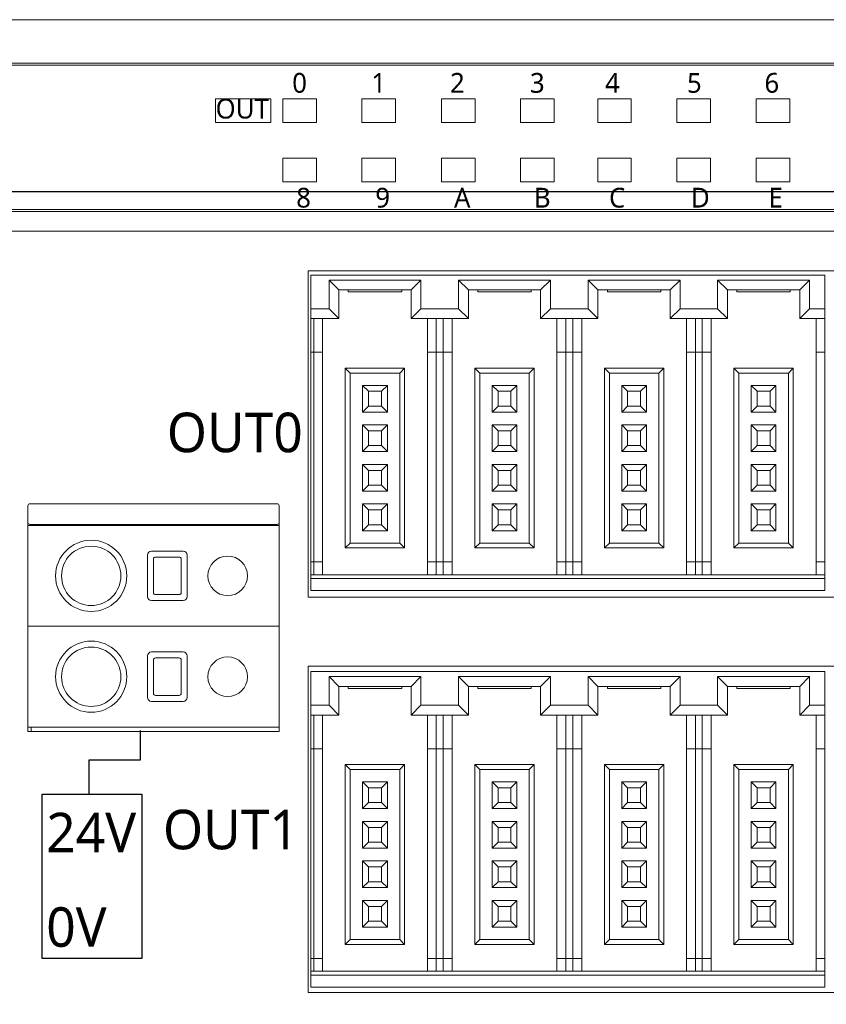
# Model space of a CAD drawing. Header units: millimetres. Extents: x 2293 to 4250, y -591 to 894.
# Tile 40 of 117: x 3538 to 3579, y 397 to 447. Entities that reach past the tile are written whole.
import ezdxf

# ---------------------------------------------------------------- set-up
doc = ezdxf.new("R2010")
doc.units = ezdxf.units.MM
doc.header["$PDSIZE"] = -1
doc.layers.add('1', color=7, linetype='Continuous', lineweight=13)
doc.dimstyles.new('ISO-25', dxfattribs={"dimtxt": 2.5, "dimasz": 2.5, "dimexe": 1.25, "dimexo": 0.625, "dimtad": 1, "dimtxsty": 'Standard', "dimcen": 2.5, "dimadec": 0, "dimazin": 0, "dimtfac": 1, "dimtmove": 0, "dimatfit": 3, "dimfxl": 1, "dimarcsym": 0})

# ---------------------------------------------------------------- blocks, each defined once
blk = doc.blocks.new('*D110')
at = {"color": 0, "lineweight": -2}
for p, q in [((3615.195, 438.093), (3438.352, 438.093)), ((3440.352, 434.013), (3440.352, 423.867)), ((3440.352, 407.173), (3440.352, 417.319)), ((3449.495, 403.093), (3438.352, 403.093))]:
    blk.add_line(p, q, dxfattribs=at)
at = {"color": 0}
for points in [[(3441.032, 434.013), (3439.672, 434.013), (3440.352, 438.093)], [(3439.672, 407.173), (3441.032, 407.173), (3440.352, 403.093)]]:
    blk.add_solid(points, dxfattribs=at)
at = {"layer": 'Defpoints', "color": 0}
for p in [(3440.352, 438.093), (3615.195, 438.093), (3449.495, 403.093)]:
    blk.add_point(p, dxfattribs=at)
at = {"color": 0, "insert": (3440.352, 420.593), "char_height": 3.5, "attachment_point": 5}
blk.add_mtext('(35)', dxfattribs=at)
blk = doc.blocks.new('*D111')
at = {"color": 0, "lineweight": -2}
for p, q in [((3615.195, 438.093), (3615.195, 356.944)), ((3449.495, 403.093), (3449.495, 356.944)), ((3453.575, 358.944), (3611.115, 358.944))]:
    blk.add_line(p, q, dxfattribs=at)
at = {"color": 0}
for points in [[(3453.575, 359.624), (3453.575, 358.264), (3449.495, 358.944)], [(3611.115, 358.264), (3611.115, 359.624), (3615.195, 358.944)]]:
    blk.add_solid(points, dxfattribs=at)
at = {"layer": 'Defpoints', "color": 0}
for p in [(3615.195, 438.093), (3449.495, 403.093), (3615.195, 358.944)]:
    blk.add_point(p, dxfattribs=at)
at = {"color": 0, "insert": (3532.345, 362.509), "char_height": 3.5, "attachment_point": 5}
blk.add_mtext('(165,7)', dxfattribs=at)

msp = doc.modelspace()

# ---------------------------------------------------------------- linework, layer by layer
for p, q in [((3544.397, 410.84), (3544.397, 409.334)), ((3544.397, 409.334), (3541.807, 409.334)), ((3541.807, 409.334), (3541.807, 407.607))]:
    msp.add_line(p, q)
msp.add_lwpolyline([(3539.438, 407.621), (3544.478, 407.621), (3544.478, 399.314), (3539.438, 399.314)], close=True)
at = {"layer": '1', "color": 7, "linetype": 'Continuous', "lineweight": 18}
for p, q in [((3481.495, 446.793), (3610.495, 446.793)), ((3481.495, 446.793), (3610.495, 446.793)), ((3582.655, 444.593), (3481.495, 444.593)), ((3481.495, 444.493), (3582.655, 444.493)), ((3548.215, 442.793), (3551.015, 442.793)), ((3548.215, 441.593), (3548.215, 442.793)), ((3548.215, 441.593), (3548.215, 442.793)), ((3548.215, 442.793), (3551.015, 442.793)), ((3551.015, 442.793), (3551.015, 441.593)), ((3551.015, 442.793), (3551.015, 441.593)), ((3551.615, 442.793), (3553.315, 442.793)), ((3551.615, 441.593), (3551.615, 442.793)), ((3551.615, 442.793), (3553.315, 442.793)), ((3551.615, 441.593), (3551.615, 442.793)), ((3553.315, 442.793), (3553.315, 441.593)), ((3553.315, 442.793), (3553.315, 441.593)), ((3555.615, 442.793), (3557.315, 442.793)), ((3555.615, 441.593), (3555.615, 442.793)), ((3555.615, 442.793), (3557.315, 442.793)), ((3555.615, 441.593), (3555.615, 442.793)), ((3557.315, 442.793), (3557.315, 441.593)), ((3557.315, 442.793), (3557.315, 441.593)), ((3559.635, 441.593), (3559.635, 442.793)), ((3559.635, 442.793), (3561.335, 442.793)), ((3559.635, 442.793), (3561.335, 442.793)), ((3559.635, 441.593), (3559.635, 442.793)), ((3561.335, 442.793), (3561.335, 441.593)), ((3561.335, 442.793), (3561.335, 441.593)), ((3563.635, 441.593), (3563.635, 442.793)), ((3563.635, 442.793), (3565.335, 442.793)), ((3563.635, 442.793), (3565.335, 442.793)), ((3563.635, 441.593), (3563.635, 442.793)), ((3565.335, 442.793), (3565.335, 441.593)), ((3565.335, 442.793), (3565.335, 441.593)), ((3567.535, 442.793), (3569.235, 442.793)), ((3567.535, 441.593), (3567.535, 442.793)), ((3567.535, 442.793), (3569.235, 442.793)), ((3567.535, 441.593), (3567.535, 442.793)), ((3569.235, 442.793), (3569.235, 441.593)), ((3569.235, 442.793), (3569.235, 441.593)), ((3571.535, 442.793), (3573.235, 442.793)), ((3571.535, 441.593), (3571.535, 442.793)), ((3571.535, 441.593), (3571.535, 442.793)), ((3571.535, 442.793), (3573.235, 442.793)), ((3573.235, 442.793), (3573.235, 441.593)), ((3573.235, 442.793), (3573.235, 441.593)), ((3575.555, 441.593), (3575.555, 442.793)), ((3575.555, 442.793), (3577.255, 442.793)), ((3575.555, 441.593), (3575.555, 442.793)), ((3575.555, 442.793), (3577.255, 442.793)), ((3577.255, 442.793), (3577.255, 441.593)), ((3577.255, 442.793), (3577.255, 441.593)), ((3551.015, 441.593), (3548.215, 441.593)), ((3551.015, 441.593), (3548.215, 441.593)), ((3553.315, 441.593), (3551.615, 441.593)), ((3553.315, 441.593), (3551.615, 441.593)), ((3557.315, 441.593), (3555.615, 441.593)), ((3557.315, 441.593), (3555.615, 441.593)), ((3561.335, 441.593), (3559.635, 441.593)), ((3561.335, 441.593), (3559.635, 441.593)), ((3565.335, 441.593), (3563.635, 441.593)), ((3565.335, 441.593), (3563.635, 441.593)), ((3569.235, 441.593), (3567.535, 441.593)), ((3569.235, 441.593), (3567.535, 441.593)), ((3573.235, 441.593), (3571.535, 441.593)), ((3573.235, 441.593), (3571.535, 441.593)), ((3577.255, 441.593), (3575.555, 441.593)), ((3577.255, 441.593), (3575.555, 441.593)), ((3551.615, 438.593), (3551.615, 439.793)), ((3551.615, 439.793), (3553.315, 439.793)), ((3551.615, 439.793), (3553.315, 439.793)), ((3551.615, 438.593), (3551.615, 439.793)), ((3553.315, 439.793), (3553.315, 438.593)), ((3553.315, 439.793), (3553.315, 438.593)), ((3555.615, 438.593), (3555.615, 439.793)), ((3555.615, 439.793), (3557.315, 439.793)), ((3555.615, 438.593), (3555.615, 439.793)), ((3555.615, 439.793), (3557.315, 439.793)), ((3557.315, 439.793), (3557.315, 438.593)), ((3557.315, 439.793), (3557.315, 438.593)), ((3559.635, 438.593), (3559.635, 439.793)), ((3559.635, 439.793), (3561.335, 439.793)), ((3559.635, 439.793), (3561.335, 439.793)), ((3559.635, 438.593), (3559.635, 439.793)), ((3561.335, 439.793), (3561.335, 438.593)), ((3561.335, 439.793), (3561.335, 438.593)), ((3563.635, 438.593), (3563.635, 439.793)), ((3563.635, 439.793), (3565.335, 439.793)), ((3563.635, 438.593), (3563.635, 439.793)), ((3563.635, 439.793), (3565.335, 439.793)), ((3565.335, 439.793), (3565.335, 438.593)), ((3565.335, 439.793), (3565.335, 438.593)), ((3567.535, 438.593), (3567.535, 439.793)), ((3567.535, 439.793), (3569.235, 439.793)), ((3567.535, 438.593), (3567.535, 439.793)), ((3567.535, 439.793), (3569.235, 439.793)), ((3569.235, 439.793), (3569.235, 438.593)), ((3569.235, 439.793), (3569.235, 438.593)), ((3571.535, 438.593), (3571.535, 439.793)), ((3571.535, 439.793), (3573.235, 439.793)), ((3571.535, 439.793), (3573.235, 439.793)), ((3571.535, 438.593), (3571.535, 439.793)), ((3573.235, 439.793), (3573.235, 438.593)), ((3573.235, 439.793), (3573.235, 438.593)), ((3575.555, 438.593), (3575.555, 439.793)), ((3575.555, 439.793), (3577.255, 439.793)), ((3575.555, 439.793), (3577.255, 439.793)), ((3575.555, 438.593), (3575.555, 439.793)), ((3577.255, 439.793), (3577.255, 438.593)), ((3577.255, 439.793), (3577.255, 438.593)), ((3553.315, 438.593), (3551.615, 438.593)), ((3553.315, 438.593), (3551.615, 438.593)), ((3557.315, 438.593), (3555.615, 438.593)), ((3557.315, 438.593), (3555.615, 438.593)), ((3561.335, 438.593), (3559.635, 438.593)), ((3561.335, 438.593), (3559.635, 438.593)), ((3565.335, 438.593), (3563.635, 438.593)), ((3565.335, 438.593), (3563.635, 438.593)), ((3569.235, 438.593), (3567.535, 438.593)), ((3569.235, 438.593), (3567.535, 438.593)), ((3573.235, 438.593), (3571.535, 438.593)), ((3573.235, 438.593), (3571.535, 438.593)), ((3577.255, 438.593), (3575.555, 438.593)), ((3577.255, 438.593), (3575.555, 438.593)), ((3582.655, 437.193), (3481.495, 437.193)), ((3582.655, 437.093), (3481.495, 437.093)), ((3610.495, 436.093), (3481.495, 436.093)), ((3552.895, 434.093), (3605.295, 434.093)), ((3552.895, 417.593), (3552.895, 434.093)), ((3553.025, 433.873), (3579.025, 433.873)), ((3553.025, 432.173), (3553.025, 433.873)), ((3579.025, 433.873), (3579.025, 432.173)), ((3553.95, 433.623), (3554.45, 433.123)), ((3553.95, 433.623), (3553.95, 432.173)), ((3558.6, 433.623), (3553.95, 433.623)), ((3558.6, 433.623), (3558.1, 433.123)), ((3558.6, 432.173), (3558.6, 433.623)), ((3560.5, 433.623), (3561, 433.123)), ((3560.5, 433.623), (3560.5, 432.173)), ((3565.15, 433.623), (3560.5, 433.623)), ((3565.15, 433.623), (3564.65, 433.123)), ((3565.15, 432.173), (3565.15, 433.623)), ((3567.05, 433.623), (3567.55, 433.123)), ((3567.05, 433.623), (3567.05, 432.173)), ((3571.7, 433.623), (3567.05, 433.623)), ((3571.7, 433.623), (3571.2, 433.123)), ((3571.7, 432.173), (3571.7, 433.623)), ((3573.6, 433.623), (3573.6, 432.173)), ((3578.25, 433.623), (3573.6, 433.623)), ((3573.6, 433.623), (3574.1, 433.123)), ((3578.25, 433.623), (3577.75, 433.123)), ((3578.25, 432.173), (3578.25, 433.623)), ((3554.45, 433.123), (3554.45, 431.673)), ((3558.1, 433.123), (3554.45, 433.123)), ((3554.925, 433.023), (3554.925, 433.123)), ((3554.925, 433.023), (3557.625, 433.023)), ((3557.625, 433.023), (3557.625, 433.123)), ((3558.1, 431.673), (3558.1, 433.123)), ((3561, 433.123), (3561, 431.673)), ((3564.65, 433.123), (3561, 433.123)), ((3561.475, 433.023), (3561.475, 433.123)), ((3561.475, 433.023), (3564.175, 433.023)), ((3564.175, 433.023), (3564.175, 433.123)), ((3564.65, 431.673), (3564.65, 433.123)), ((3567.55, 433.123), (3567.55, 431.673)), ((3571.2, 433.123), (3567.55, 433.123)), ((3568.025, 433.023), (3568.025, 433.123)), ((3568.025, 433.023), (3570.725, 433.023)), ((3570.725, 433.023), (3570.725, 433.123)), ((3571.2, 431.673), (3571.2, 433.123)), ((3574.1, 433.123), (3574.1, 431.673)), ((3577.75, 433.123), (3574.1, 433.123)), ((3574.575, 433.023), (3574.575, 433.123)), ((3574.575, 433.023), (3577.275, 433.023)), ((3577.275, 433.023), (3577.275, 433.123)), ((3577.75, 431.673), (3577.75, 433.123)), ((3553.025, 432.173), (3553.025, 431.673)), ((3553.95, 432.173), (3553.025, 432.173)), ((3553.95, 432.173), (3554.45, 431.673)), ((3558.6, 432.173), (3558.1, 431.673)), ((3560.5, 432.173), (3558.6, 432.173)), ((3560.5, 432.173), (3561, 431.673)), ((3565.15, 432.173), (3564.65, 431.673)), ((3567.05, 432.173), (3565.15, 432.173)), ((3567.05, 432.173), (3567.55, 431.673)), ((3571.7, 432.173), (3571.2, 431.673)), ((3573.6, 432.173), (3571.7, 432.173)), ((3573.6, 432.173), (3574.1, 431.673)), ((3578.25, 432.173), (3577.75, 431.673)), ((3579.025, 432.173), (3578.25, 432.173)), ((3579.025, 431.673), (3579.025, 432.173)), ((3553.025, 431.673), (3553.025, 429.973)), ((3554.45, 431.673), (3553.025, 431.673)), ((3553.175, 431.673), (3553.175, 429.973)), ((3553.625, 431.673), (3553.625, 429.973)), ((3561, 431.673), (3558.1, 431.673)), ((3558.925, 429.973), (3558.925, 431.673)), ((3559.375, 429.973), (3559.375, 431.673)), ((3559.725, 431.673), (3559.725, 429.973)), ((3560.175, 431.673), (3560.175, 429.973)), ((3567.55, 431.673), (3564.65, 431.673)), ((3565.475, 429.973), (3565.475, 431.673)), ((3565.925, 429.973), (3565.925, 431.673)), ((3566.275, 431.673), (3566.275, 429.973)), ((3566.725, 431.673), (3566.725, 429.973)), ((3574.1, 431.673), (3571.2, 431.673)), ((3572.025, 429.973), (3572.025, 431.673)), ((3572.475, 429.973), (3572.475, 431.673)), ((3572.825, 431.673), (3572.825, 429.973)), ((3573.275, 431.673), (3573.275, 429.973)), ((3579.025, 431.673), (3577.75, 431.673)), ((3578.575, 429.973), (3578.575, 431.673)), ((3579.025, 429.973), (3579.025, 431.673)), ((3553.025, 429.973), (3553.025, 419.373)), ((3553.175, 429.973), (3553.025, 429.973)), ((3553.175, 429.973), (3553.175, 419.373)), ((3553.175, 429.973), (3553.625, 429.973)), ((3553.625, 429.973), (3553.625, 419.373)), ((3558.925, 419.373), (3558.925, 429.973)), ((3558.925, 429.973), (3559.375, 429.973)), ((3559.375, 419.373), (3559.375, 429.973)), ((3559.725, 429.973), (3559.375, 429.973)), ((3559.725, 429.973), (3559.725, 419.373)), ((3559.725, 429.973), (3560.175, 429.973)), ((3560.175, 429.973), (3560.175, 419.373)), ((3565.475, 419.373), (3565.475, 429.973)), ((3565.475, 429.973), (3565.925, 429.973)), ((3565.925, 419.373), (3565.925, 429.973)), ((3566.275, 429.973), (3565.925, 429.973)), ((3566.275, 429.973), (3566.275, 419.373)), ((3566.275, 429.973), (3566.725, 429.973)), ((3566.725, 429.973), (3566.725, 419.373)), ((3572.025, 419.373), (3572.025, 429.973)), ((3572.025, 429.973), (3572.475, 429.973)), ((3572.475, 419.373), (3572.475, 429.973)), ((3572.825, 429.973), (3572.475, 429.973)), ((3572.825, 429.973), (3572.825, 419.373)), ((3572.825, 429.973), (3573.275, 429.973)), ((3573.275, 429.973), (3573.275, 419.373)), ((3578.575, 419.373), (3578.575, 429.973)), ((3578.575, 429.973), (3579.025, 429.973)), ((3579.025, 419.373), (3579.025, 429.973)), ((3557.775, 429.173), (3554.775, 429.173)), ((3554.775, 429.173), (3554.775, 420.073)), ((3554.775, 429.173), (3555.025, 428.923)), ((3557.525, 428.923), (3555.025, 428.923)), ((3555.025, 428.923), (3555.025, 420.323)), ((3557.775, 429.173), (3557.525, 428.923)), ((3557.525, 420.323), (3557.525, 428.923)), ((3557.775, 420.073), (3557.775, 429.173)), ((3561.325, 429.173), (3561.325, 420.073)), ((3564.325, 429.173), (3561.325, 429.173)), ((3561.325, 429.173), (3561.575, 428.923)), ((3561.575, 428.923), (3561.575, 420.323)), ((3564.075, 428.923), (3561.575, 428.923)), ((3564.325, 429.173), (3564.075, 428.923)), ((3564.075, 420.323), (3564.075, 428.923)), ((3564.325, 420.073), (3564.325, 429.173)), ((3570.875, 429.173), (3567.875, 429.173)), ((3567.875, 429.173), (3567.875, 420.073)), ((3567.875, 429.173), (3568.125, 428.923)), ((3570.625, 428.923), (3568.125, 428.923)), ((3568.125, 428.923), (3568.125, 420.323)), ((3570.875, 429.173), (3570.625, 428.923)), ((3570.625, 420.323), (3570.625, 428.923)), ((3570.875, 420.073), (3570.875, 429.173)), ((3577.425, 429.173), (3574.425, 429.173)), ((3574.425, 429.173), (3574.675, 428.923)), ((3574.425, 429.173), (3574.425, 420.073)), ((3577.175, 428.923), (3574.675, 428.923)), ((3574.675, 428.923), (3574.675, 420.323)), ((3577.425, 429.173), (3577.175, 428.923)), ((3577.175, 420.323), (3577.175, 428.923)), ((3577.425, 420.073), (3577.425, 429.173)), ((3556.9, 428.298), (3555.65, 428.298)), ((3555.65, 428.298), (3555.95, 427.998)), ((3555.65, 428.298), (3555.65, 426.948)), ((3556.9, 428.298), (3556.6, 427.998)), ((3556.9, 426.948), (3556.9, 428.298)), ((3563.45, 428.298), (3562.2, 428.298)), ((3562.2, 428.298), (3562.5, 427.998)), ((3562.2, 428.298), (3562.2, 426.948)), ((3563.45, 428.298), (3563.15, 427.998)), ((3563.45, 426.948), (3563.45, 428.298)), ((3568.75, 428.298), (3568.75, 426.948)), ((3570, 428.298), (3568.75, 428.298)), ((3568.75, 428.298), (3569.05, 427.998)), ((3570, 428.298), (3569.7, 427.998)), ((3570, 426.948), (3570, 428.298)), ((3575.3, 428.298), (3575.3, 426.948)), ((3576.55, 428.298), (3575.3, 428.298)), ((3575.3, 428.298), (3575.6, 427.998)), ((3576.55, 428.298), (3576.25, 427.998)), ((3576.55, 426.948), (3576.55, 428.298)), ((3556.6, 427.998), (3555.95, 427.998)), ((3555.95, 427.998), (3555.95, 427.248)), ((3556.6, 427.248), (3556.6, 427.998)), ((3563.15, 427.998), (3562.5, 427.998)), ((3562.5, 427.998), (3562.5, 427.248)), ((3563.15, 427.248), (3563.15, 427.998)), ((3569.05, 427.998), (3569.05, 427.248)), ((3569.7, 427.998), (3569.05, 427.998)), ((3569.7, 427.248), (3569.7, 427.998)), ((3575.6, 427.998), (3575.6, 427.248)), ((3576.25, 427.998), (3575.6, 427.998)), ((3576.25, 427.248), (3576.25, 427.998)), ((3555.65, 426.948), (3555.95, 427.248)), ((3555.65, 426.948), (3556.9, 426.948)), ((3555.95, 427.248), (3556.6, 427.248)), ((3556.9, 426.948), (3556.6, 427.248)), ((3562.2, 426.948), (3562.5, 427.248)), ((3562.2, 426.948), (3563.45, 426.948)), ((3562.5, 427.248), (3563.15, 427.248)), ((3563.45, 426.948), (3563.15, 427.248)), ((3568.75, 426.948), (3569.05, 427.248)), ((3568.75, 426.948), (3570, 426.948)), ((3569.05, 427.248), (3569.7, 427.248)), ((3570, 426.948), (3569.7, 427.248)), ((3575.3, 426.948), (3575.6, 427.248)), ((3575.3, 426.948), (3576.55, 426.948)), ((3575.6, 427.248), (3576.25, 427.248)), ((3576.55, 426.948), (3576.25, 427.248)), ((3555.65, 426.298), (3555.65, 424.948)), ((3556.9, 426.298), (3555.65, 426.298)), ((3555.65, 426.298), (3555.95, 425.998)), ((3556.9, 426.298), (3556.6, 425.998)), ((3556.9, 424.948), (3556.9, 426.298)), ((3562.2, 426.298), (3562.2, 424.948)), ((3563.45, 426.298), (3562.2, 426.298)), ((3562.2, 426.298), (3562.5, 425.998)), ((3563.45, 426.298), (3563.15, 425.998)), ((3563.45, 424.948), (3563.45, 426.298)), ((3570, 426.298), (3568.75, 426.298)), ((3568.75, 426.298), (3569.05, 425.998)), ((3568.75, 426.298), (3568.75, 424.948)), ((3570, 426.298), (3569.7, 425.998)), ((3570, 424.948), (3570, 426.298)), ((3576.55, 426.298), (3575.3, 426.298)), ((3575.3, 426.298), (3575.6, 425.998)), ((3575.3, 426.298), (3575.3, 424.948)), ((3576.55, 426.298), (3576.25, 425.998)), ((3576.55, 424.948), (3576.55, 426.298)), ((3555.95, 425.998), (3555.95, 425.248)), ((3556.6, 425.998), (3555.95, 425.998)), ((3556.6, 425.248), (3556.6, 425.998)), ((3562.5, 425.998), (3562.5, 425.248)), ((3563.15, 425.998), (3562.5, 425.998)), ((3563.15, 425.248), (3563.15, 425.998)), ((3569.7, 425.998), (3569.05, 425.998)), ((3569.05, 425.998), (3569.05, 425.248)), ((3569.7, 425.248), (3569.7, 425.998)), ((3576.25, 425.998), (3575.6, 425.998)), ((3575.6, 425.998), (3575.6, 425.248)), ((3576.25, 425.248), (3576.25, 425.998)), ((3555.65, 424.948), (3555.95, 425.248)), ((3555.65, 424.948), (3556.9, 424.948)), ((3555.95, 425.248), (3556.6, 425.248)), ((3556.9, 424.948), (3556.6, 425.248)), ((3562.2, 424.948), (3562.5, 425.248)), ((3562.2, 424.948), (3563.45, 424.948)), ((3562.5, 425.248), (3563.15, 425.248)), ((3563.45, 424.948), (3563.15, 425.248)), ((3568.75, 424.948), (3569.05, 425.248)), ((3568.75, 424.948), (3570, 424.948)), ((3569.05, 425.248), (3569.7, 425.248)), ((3570, 424.948), (3569.7, 425.248)), ((3575.3, 424.948), (3575.6, 425.248)), ((3575.3, 424.948), (3576.55, 424.948)), ((3575.6, 425.248), (3576.25, 425.248)), ((3576.55, 424.948), (3576.25, 425.248)), ((3555.65, 424.298), (3555.65, 422.948)), ((3556.9, 424.298), (3555.65, 424.298)), ((3555.65, 424.298), (3555.95, 423.998)), ((3556.9, 424.298), (3556.6, 423.998)), ((3556.9, 422.948), (3556.9, 424.298)), ((3562.2, 424.298), (3562.5, 423.998)), ((3562.2, 424.298), (3562.2, 422.948)), ((3563.45, 424.298), (3562.2, 424.298)), ((3563.45, 424.298), (3563.15, 423.998)), ((3563.45, 422.948), (3563.45, 424.298)), ((3568.75, 424.298), (3568.75, 422.948)), ((3570, 424.298), (3568.75, 424.298)), ((3568.75, 424.298), (3569.05, 423.998)), ((3570, 424.298), (3569.7, 423.998)), ((3570, 422.948), (3570, 424.298)), ((3575.3, 424.298), (3575.3, 422.948)), ((3576.55, 424.298), (3575.3, 424.298)), ((3575.3, 424.298), (3575.6, 423.998)), ((3576.55, 424.298), (3576.25, 423.998)), ((3576.55, 422.948), (3576.55, 424.298)), ((3555.95, 423.998), (3555.95, 423.248)), ((3556.6, 423.998), (3555.95, 423.998)), ((3556.6, 423.248), (3556.6, 423.998)), ((3562.5, 423.998), (3562.5, 423.248)), ((3563.15, 423.998), (3562.5, 423.998)), ((3563.15, 423.248), (3563.15, 423.998)), ((3569.05, 423.998), (3569.05, 423.248)), ((3569.7, 423.998), (3569.05, 423.998)), ((3569.7, 423.248), (3569.7, 423.998)), ((3575.6, 423.998), (3575.6, 423.248)), ((3576.25, 423.998), (3575.6, 423.998)), ((3576.25, 423.248), (3576.25, 423.998)), ((3555.65, 422.948), (3555.95, 423.248)), ((3555.65, 422.948), (3556.9, 422.948)), ((3555.95, 423.248), (3556.6, 423.248)), ((3556.9, 422.948), (3556.6, 423.248)), ((3562.2, 422.948), (3562.5, 423.248)), ((3562.2, 422.948), (3563.45, 422.948)), ((3562.5, 423.248), (3563.15, 423.248)), ((3563.45, 422.948), (3563.15, 423.248)), ((3568.75, 422.948), (3569.05, 423.248)), ((3568.75, 422.948), (3570, 422.948)), ((3569.05, 423.248), (3569.7, 423.248)), ((3570, 422.948), (3569.7, 423.248)), ((3575.3, 422.948), (3575.6, 423.248)), ((3575.3, 422.948), (3576.55, 422.948)), ((3575.6, 423.248), (3576.25, 423.248)), ((3576.55, 422.948), (3576.25, 423.248)), ((3538.825, 422.313), (3539.225, 422.313)), ((3539.225, 422.313), (3550.925, 422.313)), ((3550.925, 422.313), (3551.325, 422.313)), ((3538.725, 422.213), (3538.725, 421.363)), ((3538.725, 410.793), (3538.725, 422.093)), ((3551.425, 421.363), (3551.425, 422.213)), ((3551.425, 421.363), (3551.425, 422.213)), ((3551.425, 422.093), (3551.425, 410.793)), ((3555.65, 422.298), (3555.65, 420.948)), ((3556.9, 422.298), (3555.65, 422.298)), ((3555.65, 422.298), (3555.95, 421.998)), ((3555.95, 421.998), (3555.95, 421.248)), ((3556.6, 421.998), (3555.95, 421.998)), ((3556.9, 422.298), (3556.6, 421.998)), ((3556.6, 421.248), (3556.6, 421.998)), ((3556.9, 420.948), (3556.9, 422.298)), ((3562.2, 422.298), (3562.2, 420.948)), ((3563.45, 422.298), (3562.2, 422.298)), ((3562.2, 422.298), (3562.5, 421.998)), ((3562.5, 421.998), (3562.5, 421.248)), ((3563.15, 421.998), (3562.5, 421.998)), ((3563.45, 422.298), (3563.15, 421.998)), ((3563.15, 421.248), (3563.15, 421.998)), ((3563.45, 420.948), (3563.45, 422.298)), ((3568.75, 422.298), (3568.75, 420.948)), ((3570, 422.298), (3568.75, 422.298)), ((3568.75, 422.298), (3569.05, 421.998)), ((3569.05, 421.998), (3569.05, 421.248)), ((3569.7, 421.998), (3569.05, 421.998)), ((3570, 422.298), (3569.7, 421.998)), ((3569.7, 421.248), (3569.7, 421.998)), ((3570, 420.948), (3570, 422.298)), ((3575.3, 422.298), (3575.6, 421.998)), ((3575.3, 422.298), (3575.3, 420.948)), ((3576.55, 422.298), (3575.3, 422.298)), ((3576.25, 421.998), (3575.6, 421.998)), ((3575.6, 421.998), (3575.6, 421.248)), ((3576.55, 422.298), (3576.25, 421.998)), ((3576.25, 421.248), (3576.25, 421.998)), ((3576.55, 420.948), (3576.55, 422.298)), ((3538.725, 416.113), (3538.725, 421.213)), ((3538.725, 421.213), (3539.225, 421.213)), ((3538.725, 416.113), (3538.725, 421.213)), ((3538.825, 421.263), (3539.225, 421.263)), ((3538.895, 421.213), (3538.895, 421.263)), ((3539.225, 421.263), (3550.925, 421.263)), ((3539.225, 421.263), (3550.925, 421.263)), ((3550.925, 421.213), (3539.225, 421.213)), ((3550.925, 421.263), (3551.325, 421.263)), ((3550.925, 421.213), (3551.425, 421.213)), ((3551.425, 416.113), (3551.425, 421.213)), ((3555.65, 420.948), (3555.95, 421.248)), ((3555.65, 420.948), (3556.9, 420.948)), ((3555.95, 421.248), (3556.6, 421.248)), ((3556.9, 420.948), (3556.6, 421.248)), ((3562.2, 420.948), (3562.5, 421.248)), ((3562.2, 420.948), (3563.45, 420.948)), ((3562.5, 421.248), (3563.15, 421.248)), ((3563.45, 420.948), (3563.15, 421.248)), ((3568.75, 420.948), (3569.05, 421.248)), ((3568.75, 420.948), (3570, 420.948)), ((3569.05, 421.248), (3569.7, 421.248)), ((3570, 420.948), (3569.7, 421.248)), ((3575.3, 420.948), (3575.6, 421.248)), ((3575.3, 420.948), (3576.55, 420.948)), ((3575.6, 421.248), (3576.25, 421.248)), ((3576.55, 420.948), (3576.25, 421.248)), ((3554.775, 420.073), (3555.025, 420.323)), ((3555.025, 420.323), (3557.525, 420.323)), ((3557.775, 420.073), (3557.525, 420.323)), ((3561.325, 420.073), (3561.575, 420.323)), ((3561.575, 420.323), (3564.075, 420.323)), ((3564.325, 420.073), (3564.075, 420.323)), ((3567.875, 420.073), (3568.125, 420.323)), ((3568.125, 420.323), (3570.625, 420.323)), ((3570.875, 420.073), (3570.625, 420.323)), ((3574.425, 420.073), (3574.675, 420.323)), ((3574.675, 420.323), (3577.175, 420.323)), ((3577.425, 420.073), (3577.175, 420.323)), ((3544.975, 419.913), (3546.575, 419.913)), ((3546.575, 419.913), (3544.975, 419.913)), ((3554.775, 420.073), (3557.775, 420.073)), ((3561.325, 420.073), (3564.325, 420.073)), ((3567.875, 420.073), (3570.875, 420.073)), ((3574.425, 420.073), (3577.425, 420.073)), ((3544.775, 417.613), (3544.775, 419.713)), ((3544.775, 419.713), (3544.775, 417.613)), ((3545.075, 419.513), (3545.075, 417.813)), ((3545.075, 417.813), (3545.075, 419.513)), ((3545.075, 417.813), (3545.075, 419.513)), ((3546.375, 419.613), (3545.175, 419.613)), ((3545.175, 419.613), (3546.375, 419.613)), ((3545.175, 419.613), (3546.375, 419.613)), ((3546.475, 419.513), (3546.475, 417.813)), ((3546.475, 417.813), (3546.475, 419.513)), ((3546.475, 419.513), (3546.475, 417.813)), ((3546.775, 419.713), (3546.775, 417.613)), ((3546.775, 417.613), (3546.775, 419.713)), ((3553.025, 419.373), (3553.025, 418.723)), ((3553.175, 419.373), (3553.025, 419.373)), ((3553.625, 419.373), (3553.175, 419.373)), ((3553.175, 419.373), (3553.175, 418.723)), ((3553.625, 419.373), (3553.625, 418.723)), ((3559.375, 419.373), (3558.925, 419.373)), ((3558.925, 418.723), (3558.925, 419.373)), ((3559.725, 419.373), (3559.375, 419.373)), ((3559.375, 418.723), (3559.375, 419.373)), ((3560.175, 419.373), (3559.725, 419.373)), ((3559.725, 419.373), (3559.725, 418.723)), ((3560.175, 419.373), (3560.175, 418.723)), ((3565.925, 419.373), (3565.475, 419.373)), ((3565.475, 418.723), (3565.475, 419.373)), ((3566.275, 419.373), (3565.925, 419.373)), ((3565.925, 418.723), (3565.925, 419.373)), ((3566.725, 419.373), (3566.275, 419.373)), ((3566.275, 419.373), (3566.275, 418.723)), ((3566.725, 419.373), (3566.725, 418.723)), ((3572.475, 419.373), (3572.025, 419.373)), ((3572.025, 418.723), (3572.025, 419.373)), ((3572.825, 419.373), (3572.475, 419.373)), ((3572.475, 418.723), (3572.475, 419.373)), ((3573.275, 419.373), (3572.825, 419.373)), ((3572.825, 419.373), (3572.825, 418.723)), ((3573.275, 419.373), (3573.275, 418.723)), ((3579.025, 419.373), (3578.575, 419.373)), ((3578.575, 418.723), (3578.575, 419.373)), ((3579.025, 418.723), (3579.025, 419.373)), ((3553.025, 418.723), (3553.025, 418.523)), ((3553.025, 418.723), (3579.025, 418.723)), ((3553.025, 417.923), (3553.025, 418.523)), ((3553.025, 418.523), (3579.025, 418.523)), ((3579.025, 418.523), (3579.025, 418.723)), ((3579.025, 418.523), (3579.025, 417.923)), ((3579.025, 417.923), (3553.025, 417.923)), ((3546.575, 417.413), (3544.975, 417.413)), ((3544.975, 417.413), (3546.575, 417.413)), ((3546.375, 417.713), (3545.175, 417.713)), ((3545.175, 417.713), (3546.375, 417.713)), ((3546.375, 417.713), (3545.175, 417.713)), ((3605.295, 417.593), (3552.895, 417.593)), ((3538.725, 411.013), (3538.725, 416.113)), ((3539.225, 416.113), (3538.725, 416.113)), ((3538.725, 416.113), (3539.225, 416.113)), ((3538.725, 411.013), (3538.725, 416.113)), ((3550.925, 416.113), (3539.225, 416.113)), ((3550.925, 416.113), (3539.225, 416.113)), ((3551.425, 416.113), (3550.925, 416.113)), ((3550.925, 416.113), (3551.425, 416.113)), ((3551.425, 416.113), (3551.425, 411.013)), ((3551.425, 411.013), (3551.425, 416.113)), ((3544.775, 412.513), (3544.775, 414.613)), ((3544.775, 414.613), (3544.775, 412.513)), ((3544.975, 414.813), (3546.575, 414.813)), ((3546.575, 414.813), (3544.975, 414.813)), ((3545.075, 414.413), (3545.075, 412.713)), ((3545.075, 412.713), (3545.075, 414.413)), ((3545.075, 412.713), (3545.075, 414.413)), ((3546.375, 414.513), (3545.175, 414.513)), ((3545.175, 414.513), (3546.375, 414.513)), ((3545.175, 414.513), (3546.375, 414.513)), ((3546.475, 414.413), (3546.475, 412.713)), ((3546.475, 412.713), (3546.475, 414.413)), ((3546.475, 414.413), (3546.475, 412.713)), ((3546.775, 414.613), (3546.775, 412.513)), ((3546.775, 412.513), (3546.775, 414.613)), ((3552.895, 414.093), (3605.295, 414.093)), ((3552.895, 397.593), (3552.895, 414.093)), ((3553.025, 413.818), (3579.025, 413.818)), ((3553.025, 412.118), (3553.025, 413.818)), ((3553.95, 413.568), (3553.95, 412.118)), ((3558.6, 413.568), (3553.95, 413.568)), ((3553.95, 413.568), (3554.45, 413.068)), ((3558.6, 413.568), (3558.1, 413.068)), ((3558.6, 412.118), (3558.6, 413.568)), ((3560.5, 413.568), (3560.5, 412.118)), ((3565.15, 413.568), (3560.5, 413.568)), ((3560.5, 413.568), (3561, 413.068)), ((3565.15, 413.568), (3564.65, 413.068)), ((3565.15, 412.118), (3565.15, 413.568)), ((3571.7, 413.568), (3567.05, 413.568)), ((3567.05, 413.568), (3567.55, 413.068)), ((3567.05, 413.568), (3567.05, 412.118)), ((3571.7, 413.568), (3571.2, 413.068)), ((3571.7, 412.118), (3571.7, 413.568)), ((3578.25, 413.568), (3573.6, 413.568)), ((3573.6, 413.568), (3574.1, 413.068)), ((3573.6, 413.568), (3573.6, 412.118)), ((3578.25, 413.568), (3577.75, 413.068)), ((3578.25, 412.118), (3578.25, 413.568)), ((3579.025, 413.818), (3579.025, 412.118)), ((3554.45, 413.068), (3554.45, 411.618)), ((3558.1, 413.068), (3554.45, 413.068)), ((3554.925, 412.968), (3554.925, 413.068)), ((3554.925, 412.968), (3557.625, 412.968)), ((3557.625, 412.968), (3557.625, 413.068)), ((3558.1, 411.618), (3558.1, 413.068)), ((3561, 413.068), (3561, 411.618)), ((3564.65, 413.068), (3561, 413.068)), ((3561.475, 412.968), (3561.475, 413.068)), ((3561.475, 412.968), (3564.175, 412.968)), ((3564.175, 412.968), (3564.175, 413.068)), ((3564.65, 411.618), (3564.65, 413.068)), ((3571.2, 413.068), (3567.55, 413.068)), ((3567.55, 413.068), (3567.55, 411.618)), ((3568.025, 412.968), (3568.025, 413.068)), ((3568.025, 412.968), (3570.725, 412.968)), ((3570.725, 412.968), (3570.725, 413.068)), ((3571.2, 411.618), (3571.2, 413.068)), ((3577.75, 413.068), (3574.1, 413.068)), ((3574.1, 413.068), (3574.1, 411.618)), ((3574.575, 412.968), (3574.575, 413.068)), ((3574.575, 412.968), (3577.275, 412.968)), ((3577.275, 412.968), (3577.275, 413.068)), ((3577.75, 411.618), (3577.75, 413.068)), ((3546.375, 412.613), (3545.175, 412.613)), ((3545.175, 412.613), (3546.375, 412.613)), ((3546.375, 412.613), (3545.175, 412.613)), ((3546.575, 412.313), (3544.975, 412.313)), ((3544.975, 412.313), (3546.575, 412.313)), ((3553.95, 412.118), (3553.025, 412.118)), ((3553.025, 412.118), (3553.025, 411.618)), ((3553.95, 412.118), (3554.45, 411.618)), ((3558.6, 412.118), (3558.1, 411.618)), ((3560.5, 412.118), (3558.6, 412.118)), ((3560.5, 412.118), (3561, 411.618)), ((3565.15, 412.118), (3564.65, 411.618)), ((3567.05, 412.118), (3565.15, 412.118)), ((3567.05, 412.118), (3567.55, 411.618)), ((3571.7, 412.118), (3571.2, 411.618)), ((3573.6, 412.118), (3571.7, 412.118)), ((3573.6, 412.118), (3574.1, 411.618)), ((3578.25, 412.118), (3577.75, 411.618)), ((3579.025, 412.118), (3578.25, 412.118)), ((3579.025, 411.618), (3579.025, 412.118)), ((3553.025, 411.618), (3553.025, 409.918)), ((3554.45, 411.618), (3553.025, 411.618)), ((3553.175, 411.618), (3553.175, 409.918)), ((3553.625, 411.618), (3553.625, 409.918)), ((3561, 411.618), (3558.1, 411.618)), ((3558.925, 409.918), (3558.925, 411.618)), ((3559.375, 409.918), (3559.375, 411.618)), ((3559.725, 411.618), (3559.725, 409.918)), ((3560.175, 411.618), (3560.175, 409.918)), ((3567.55, 411.618), (3564.65, 411.618)), ((3565.475, 409.918), (3565.475, 411.618)), ((3565.925, 409.918), (3565.925, 411.618)), ((3566.275, 411.618), (3566.275, 409.918)), ((3566.725, 411.618), (3566.725, 409.918)), ((3574.1, 411.618), (3571.2, 411.618)), ((3572.025, 409.918), (3572.025, 411.618)), ((3572.475, 409.918), (3572.475, 411.618)), ((3572.825, 411.618), (3572.825, 409.918)), ((3573.275, 411.618), (3573.275, 409.918)), ((3579.025, 411.618), (3577.75, 411.618)), ((3578.575, 409.918), (3578.575, 411.618)), ((3579.025, 409.918), (3579.025, 411.618)), ((3539.225, 411.013), (3538.725, 411.013)), ((3538.895, 410.793), (3538.895, 411.013)), ((3550.925, 411.013), (3539.225, 411.013)), ((3551.425, 411.013), (3550.925, 411.013)), ((3551.425, 410.793), (3538.725, 410.793)), ((3553.025, 409.918), (3553.025, 399.318)), ((3553.175, 409.918), (3553.025, 409.918)), ((3553.175, 409.918), (3553.175, 399.318)), ((3553.175, 409.918), (3553.625, 409.918)), ((3553.625, 409.918), (3553.625, 399.318)), ((3558.925, 399.318), (3558.925, 409.918)), ((3558.925, 409.918), (3559.375, 409.918)), ((3559.375, 399.318), (3559.375, 409.918)), ((3559.725, 409.918), (3559.375, 409.918)), ((3559.725, 409.918), (3559.725, 399.318)), ((3559.725, 409.918), (3560.175, 409.918)), ((3560.175, 409.918), (3560.175, 399.318)), ((3565.475, 399.318), (3565.475, 409.918)), ((3565.475, 409.918), (3565.925, 409.918)), ((3565.925, 399.318), (3565.925, 409.918)), ((3566.275, 409.918), (3565.925, 409.918)), ((3566.275, 409.918), (3566.275, 399.318)), ((3566.275, 409.918), (3566.725, 409.918)), ((3566.725, 409.918), (3566.725, 399.318)), ((3572.025, 399.318), (3572.025, 409.918)), ((3572.025, 409.918), (3572.475, 409.918)), ((3572.475, 399.318), (3572.475, 409.918)), ((3572.825, 409.918), (3572.475, 409.918)), ((3572.825, 409.918), (3572.825, 399.318)), ((3572.825, 409.918), (3573.275, 409.918)), ((3573.275, 409.918), (3573.275, 399.318)), ((3578.575, 399.318), (3578.575, 409.918)), ((3578.575, 409.918), (3579.025, 409.918)), ((3579.025, 399.318), (3579.025, 409.918)), ((3557.775, 409.118), (3554.775, 409.118)), ((3554.775, 409.118), (3554.775, 400.018)), ((3554.775, 409.118), (3555.025, 408.868)), ((3557.525, 408.868), (3555.025, 408.868)), ((3555.025, 408.868), (3555.025, 400.268)), ((3557.775, 409.118), (3557.525, 408.868)), ((3557.525, 400.268), (3557.525, 408.868)), ((3557.775, 400.018), (3557.775, 409.118)), ((3561.325, 409.118), (3561.325, 400.018)), ((3564.325, 409.118), (3561.325, 409.118)), ((3561.325, 409.118), (3561.575, 408.868)), ((3561.575, 408.868), (3561.575, 400.268)), ((3564.075, 408.868), (3561.575, 408.868)), ((3564.325, 409.118), (3564.075, 408.868)), ((3564.075, 400.268), (3564.075, 408.868)), ((3564.325, 400.018), (3564.325, 409.118)), ((3567.875, 409.118), (3567.875, 400.018)), ((3570.875, 409.118), (3567.875, 409.118)), ((3567.875, 409.118), (3568.125, 408.868)), ((3570.625, 408.868), (3568.125, 408.868)), ((3568.125, 408.868), (3568.125, 400.268)), ((3570.875, 409.118), (3570.625, 408.868)), ((3570.625, 400.268), (3570.625, 408.868)), ((3570.875, 400.018), (3570.875, 409.118)), ((3574.425, 409.118), (3574.425, 400.018)), ((3574.425, 409.118), (3574.675, 408.868)), ((3577.425, 409.118), (3574.425, 409.118)), ((3577.175, 408.868), (3574.675, 408.868)), ((3574.675, 408.868), (3574.675, 400.268)), ((3577.425, 409.118), (3577.175, 408.868)), ((3577.175, 400.268), (3577.175, 408.868)), ((3577.425, 400.018), (3577.425, 409.118)), ((3555.65, 408.243), (3555.65, 406.893)), ((3556.9, 408.243), (3555.65, 408.243)), ((3555.65, 408.243), (3555.95, 407.943)), ((3555.95, 407.943), (3555.95, 407.193)), ((3556.6, 407.943), (3555.95, 407.943)), ((3556.9, 408.243), (3556.6, 407.943)), ((3556.6, 407.193), (3556.6, 407.943)), ((3556.9, 406.893), (3556.9, 408.243)), ((3563.45, 408.243), (3562.2, 408.243)), ((3562.2, 408.243), (3562.5, 407.943)), ((3562.2, 408.243), (3562.2, 406.893)), ((3563.15, 407.943), (3562.5, 407.943)), ((3562.5, 407.943), (3562.5, 407.193)), ((3563.45, 408.243), (3563.15, 407.943)), ((3563.15, 407.193), (3563.15, 407.943)), ((3563.45, 406.893), (3563.45, 408.243)), ((3568.75, 408.243), (3569.05, 407.943)), ((3568.75, 408.243), (3568.75, 406.893)), ((3570, 408.243), (3568.75, 408.243)), ((3569.05, 407.943), (3569.05, 407.193)), ((3569.7, 407.943), (3569.05, 407.943)), ((3570, 408.243), (3569.7, 407.943)), ((3569.7, 407.193), (3569.7, 407.943)), ((3570, 406.893), (3570, 408.243)), ((3575.3, 408.243), (3575.6, 407.943)), ((3575.3, 408.243), (3575.3, 406.893)), ((3576.55, 408.243), (3575.3, 408.243)), ((3575.6, 407.943), (3575.6, 407.193)), ((3576.25, 407.943), (3575.6, 407.943)), ((3576.55, 408.243), (3576.25, 407.943)), ((3576.25, 407.193), (3576.25, 407.943)), ((3576.55, 406.893), (3576.55, 408.243)), ((3555.65, 406.893), (3555.95, 407.193)), ((3555.65, 406.893), (3556.9, 406.893)), ((3555.95, 407.193), (3556.6, 407.193)), ((3556.9, 406.893), (3556.6, 407.193)), ((3562.2, 406.893), (3562.5, 407.193)), ((3562.2, 406.893), (3563.45, 406.893)), ((3562.5, 407.193), (3563.15, 407.193)), ((3563.45, 406.893), (3563.15, 407.193)), ((3568.75, 406.893), (3569.05, 407.193)), ((3568.75, 406.893), (3570, 406.893)), ((3569.05, 407.193), (3569.7, 407.193)), ((3570, 406.893), (3569.7, 407.193)), ((3575.3, 406.893), (3575.6, 407.193)), ((3575.3, 406.893), (3576.55, 406.893)), ((3575.6, 407.193), (3576.25, 407.193)), ((3576.55, 406.893), (3576.25, 407.193)), ((3555.65, 406.243), (3555.65, 404.893)), ((3556.9, 406.243), (3555.65, 406.243)), ((3555.65, 406.243), (3555.95, 405.943)), ((3555.95, 405.943), (3555.95, 405.193)), ((3556.6, 405.943), (3555.95, 405.943)), ((3556.9, 406.243), (3556.6, 405.943)), ((3556.6, 405.193), (3556.6, 405.943)), ((3556.9, 404.893), (3556.9, 406.243)), ((3562.2, 406.243), (3562.2, 404.893)), ((3563.45, 406.243), (3562.2, 406.243)), ((3562.2, 406.243), (3562.5, 405.943)), ((3562.5, 405.943), (3562.5, 405.193)), ((3563.15, 405.943), (3562.5, 405.943)), ((3563.45, 406.243), (3563.15, 405.943)), ((3563.15, 405.193), (3563.15, 405.943)), ((3563.45, 404.893), (3563.45, 406.243)), ((3568.75, 406.243), (3569.05, 405.943)), ((3568.75, 406.243), (3568.75, 404.893)), ((3570, 406.243), (3568.75, 406.243)), ((3569.7, 405.943), (3569.05, 405.943)), ((3569.05, 405.943), (3569.05, 405.193)), ((3570, 406.243), (3569.7, 405.943)), ((3569.7, 405.193), (3569.7, 405.943)), ((3570, 404.893), (3570, 406.243)), ((3575.3, 406.243), (3575.3, 404.893)), ((3576.55, 406.243), (3575.3, 406.243)), ((3575.3, 406.243), (3575.6, 405.943)), ((3575.6, 405.943), (3575.6, 405.193)), ((3576.25, 405.943), (3575.6, 405.943)), ((3576.55, 406.243), (3576.25, 405.943)), ((3576.25, 405.193), (3576.25, 405.943)), ((3576.55, 404.893), (3576.55, 406.243)), ((3555.65, 404.893), (3555.95, 405.193)), ((3555.65, 404.893), (3556.9, 404.893)), ((3555.95, 405.193), (3556.6, 405.193)), ((3556.9, 404.893), (3556.6, 405.193)), ((3562.2, 404.893), (3562.5, 405.193)), ((3562.2, 404.893), (3563.45, 404.893)), ((3562.5, 405.193), (3563.15, 405.193)), ((3563.45, 404.893), (3563.15, 405.193)), ((3568.75, 404.893), (3569.05, 405.193)), ((3568.75, 404.893), (3570, 404.893)), ((3569.05, 405.193), (3569.7, 405.193)), ((3570, 404.893), (3569.7, 405.193)), ((3575.3, 404.893), (3575.6, 405.193)), ((3575.3, 404.893), (3576.55, 404.893)), ((3575.6, 405.193), (3576.25, 405.193)), ((3576.55, 404.893), (3576.25, 405.193)), ((3555.65, 404.243), (3555.95, 403.943)), ((3555.65, 404.243), (3555.65, 402.893)), ((3556.9, 404.243), (3555.65, 404.243)), ((3555.95, 403.943), (3555.95, 403.193)), ((3556.6, 403.943), (3555.95, 403.943)), ((3556.9, 404.243), (3556.6, 403.943)), ((3556.6, 403.193), (3556.6, 403.943)), ((3556.9, 402.893), (3556.9, 404.243)), ((3563.45, 404.243), (3562.2, 404.243)), ((3562.2, 404.243), (3562.5, 403.943)), ((3562.2, 404.243), (3562.2, 402.893)), ((3563.15, 403.943), (3562.5, 403.943)), ((3562.5, 403.943), (3562.5, 403.193)), ((3563.45, 404.243), (3563.15, 403.943)), ((3563.15, 403.193), (3563.15, 403.943)), ((3563.45, 402.893), (3563.45, 404.243)), ((3568.75, 404.243), (3569.05, 403.943)), ((3568.75, 404.243), (3568.75, 402.893)), ((3570, 404.243), (3568.75, 404.243)), ((3569.7, 403.943), (3569.05, 403.943)), ((3569.05, 403.943), (3569.05, 403.193)), ((3570, 404.243), (3569.7, 403.943)), ((3569.7, 403.193), (3569.7, 403.943)), ((3570, 402.893), (3570, 404.243)), ((3575.3, 404.243), (3575.3, 402.893)), ((3576.55, 404.243), (3575.3, 404.243)), ((3575.3, 404.243), (3575.6, 403.943)), ((3575.6, 403.943), (3575.6, 403.193)), ((3576.25, 403.943), (3575.6, 403.943)), ((3576.55, 404.243), (3576.25, 403.943)), ((3576.25, 403.193), (3576.25, 403.943)), ((3576.55, 402.893), (3576.55, 404.243)), ((3555.65, 402.893), (3555.95, 403.193)), ((3555.65, 402.893), (3556.9, 402.893)), ((3555.95, 403.193), (3556.6, 403.193)), ((3556.9, 402.893), (3556.6, 403.193)), ((3562.2, 402.893), (3562.5, 403.193)), ((3562.2, 402.893), (3563.45, 402.893)), ((3562.5, 403.193), (3563.15, 403.193)), ((3563.45, 402.893), (3563.15, 403.193)), ((3568.75, 402.893), (3569.05, 403.193)), ((3568.75, 402.893), (3570, 402.893)), ((3569.05, 403.193), (3569.7, 403.193)), ((3570, 402.893), (3569.7, 403.193)), ((3575.3, 402.893), (3575.6, 403.193)), ((3575.3, 402.893), (3576.55, 402.893)), ((3575.6, 403.193), (3576.25, 403.193)), ((3576.55, 402.893), (3576.25, 403.193)), ((3555.65, 402.243), (3555.95, 401.943)), ((3555.65, 402.243), (3555.65, 400.893)), ((3556.9, 402.243), (3555.65, 402.243)), ((3556.6, 401.943), (3555.95, 401.943)), ((3555.95, 401.943), (3555.95, 401.193)), ((3556.9, 402.243), (3556.6, 401.943)), ((3556.6, 401.193), (3556.6, 401.943)), ((3556.9, 400.893), (3556.9, 402.243)), ((3562.2, 402.243), (3562.2, 400.893)), ((3563.45, 402.243), (3562.2, 402.243)), ((3562.2, 402.243), (3562.5, 401.943)), ((3562.5, 401.943), (3562.5, 401.193)), ((3563.15, 401.943), (3562.5, 401.943)), ((3563.45, 402.243), (3563.15, 401.943)), ((3563.15, 401.193), (3563.15, 401.943)), ((3563.45, 400.893), (3563.45, 402.243)), ((3568.75, 402.243), (3569.05, 401.943)), ((3568.75, 402.243), (3568.75, 400.893)), ((3570, 402.243), (3568.75, 402.243)), ((3569.7, 401.943), (3569.05, 401.943)), ((3569.05, 401.943), (3569.05, 401.193)), ((3570, 402.243), (3569.7, 401.943)), ((3569.7, 401.193), (3569.7, 401.943)), ((3570, 400.893), (3570, 402.243)), ((3575.3, 402.243), (3575.6, 401.943)), ((3575.3, 402.243), (3575.3, 400.893)), ((3576.55, 402.243), (3575.3, 402.243)), ((3575.6, 401.943), (3575.6, 401.193)), ((3576.25, 401.943), (3575.6, 401.943)), ((3576.55, 402.243), (3576.25, 401.943)), ((3576.25, 401.193), (3576.25, 401.943)), ((3576.55, 400.893), (3576.55, 402.243)), ((3555.65, 400.893), (3555.95, 401.193)), ((3555.65, 400.893), (3556.9, 400.893)), ((3555.95, 401.193), (3556.6, 401.193)), ((3556.9, 400.893), (3556.6, 401.193)), ((3562.2, 400.893), (3562.5, 401.193)), ((3562.2, 400.893), (3563.45, 400.893)), ((3562.5, 401.193), (3563.15, 401.193)), ((3563.45, 400.893), (3563.15, 401.193)), ((3568.75, 400.893), (3569.05, 401.193)), ((3568.75, 400.893), (3570, 400.893)), ((3569.05, 401.193), (3569.7, 401.193)), ((3570, 400.893), (3569.7, 401.193)), ((3575.3, 400.893), (3575.6, 401.193)), ((3575.3, 400.893), (3576.55, 400.893)), ((3575.6, 401.193), (3576.25, 401.193)), ((3576.55, 400.893), (3576.25, 401.193)), ((3554.775, 400.018), (3555.025, 400.268)), ((3554.775, 400.018), (3557.775, 400.018)), ((3555.025, 400.268), (3557.525, 400.268)), ((3557.775, 400.018), (3557.525, 400.268)), ((3561.325, 400.018), (3561.575, 400.268)), ((3561.325, 400.018), (3564.325, 400.018)), ((3561.575, 400.268), (3564.075, 400.268)), ((3564.325, 400.018), (3564.075, 400.268)), ((3567.875, 400.018), (3568.125, 400.268)), ((3567.875, 400.018), (3570.875, 400.018)), ((3568.125, 400.268), (3570.625, 400.268)), ((3570.875, 400.018), (3570.625, 400.268)), ((3574.425, 400.018), (3574.675, 400.268)), ((3574.425, 400.018), (3577.425, 400.018)), ((3574.675, 400.268), (3577.175, 400.268)), ((3577.425, 400.018), (3577.175, 400.268)), ((3553.025, 399.318), (3553.025, 398.668)), ((3553.175, 399.318), (3553.025, 399.318)), ((3553.625, 399.318), (3553.175, 399.318)), ((3553.175, 399.318), (3553.175, 398.668)), ((3553.625, 399.318), (3553.625, 398.668)), ((3559.375, 399.318), (3558.925, 399.318)), ((3558.925, 398.668), (3558.925, 399.318)), ((3559.725, 399.318), (3559.375, 399.318)), ((3559.375, 398.668), (3559.375, 399.318)), ((3560.175, 399.318), (3559.725, 399.318)), ((3559.725, 399.318), (3559.725, 398.668)), ((3560.175, 399.318), (3560.175, 398.668)), ((3565.925, 399.318), (3565.475, 399.318)), ((3565.475, 398.668), (3565.475, 399.318)), ((3566.275, 399.318), (3565.925, 399.318)), ((3565.925, 398.668), (3565.925, 399.318)), ((3566.725, 399.318), (3566.275, 399.318)), ((3566.275, 399.318), (3566.275, 398.668)), ((3566.725, 399.318), (3566.725, 398.668)), ((3572.475, 399.318), (3572.025, 399.318)), ((3572.025, 398.668), (3572.025, 399.318)), ((3572.825, 399.318), (3572.475, 399.318)), ((3572.475, 398.668), (3572.475, 399.318)), ((3572.825, 399.318), (3572.825, 398.668)), ((3573.275, 399.318), (3572.825, 399.318)), ((3573.275, 399.318), (3573.275, 398.668)), ((3579.025, 399.318), (3578.575, 399.318)), ((3578.575, 398.668), (3578.575, 399.318)), ((3579.025, 398.668), (3579.025, 399.318)), ((3553.025, 398.668), (3579.025, 398.668)), ((3553.025, 398.668), (3553.025, 398.468)), ((3553.025, 397.868), (3553.025, 398.468)), ((3553.025, 398.468), (3579.025, 398.468)), ((3579.025, 398.468), (3579.025, 398.668)), ((3579.025, 398.468), (3579.025, 397.868)), ((3605.295, 397.593), (3552.895, 397.593)), ((3579.025, 397.868), (3553.025, 397.868))]:
    msp.add_line(p, q, dxfattribs=at)
for centre, radius, start, end in [((3538.825, 422.213), 0.1, 90, 180), ((3551.325, 422.213), 0.1, 0, 90), ((3538.825, 421.363), 0.1, 180, 270), ((3551.325, 421.363), 0.1, 270, 0), ((3541.925, 418.663), 1.8, 0, 180), ((3541.925, 418.663), 1.5, 0, 180), ((3544.975, 419.713), 0.2, 90, 180), ((3544.975, 419.713), 0.2, 90, 180), ((3546.575, 419.713), 0.2, 0, 90), ((3546.575, 419.713), 0.2, 0, 90), ((3545.175, 419.513), 0.1, 90, 180), ((3545.175, 419.513), 0.1, 90, 180), ((3546.375, 419.513), 0.1, 0, 90), ((3546.375, 419.513), 0.1, 0, 90), ((3548.825, 418.663), 1, 0, 180), ((3541.925, 418.663), 1.8, 180, 0), ((3541.925, 418.663), 1.5, 180, 270), ((3541.925, 418.663), 1.5, 270, 0), ((3548.825, 418.663), 1, 180, 0), ((3544.975, 417.613), 0.2, 180, 270), ((3544.975, 417.613), 0.2, 180, 270), ((3545.175, 417.813), 0.1, 180, 270), ((3545.175, 417.813), 0.1, 180, 270), ((3546.375, 417.813), 0.1, 270, 0), ((3546.375, 417.813), 0.1, 270, 0), ((3546.575, 417.613), 0.2, 270, 0), ((3546.575, 417.613), 0.2, 270, 0), ((3541.925, 413.563), 1.8, 0, 180), ((3541.925, 413.563), 1.5, 0, 180), ((3544.975, 414.613), 0.2, 90, 180), ((3544.975, 414.613), 0.2, 90, 180), ((3545.175, 414.413), 0.1, 90, 180), ((3545.175, 414.413), 0.1, 90, 180), ((3546.375, 414.413), 0.1, 0, 90), ((3546.375, 414.413), 0.1, 0, 90), ((3546.575, 414.613), 0.2, 0, 90), ((3546.575, 414.613), 0.2, 0, 90), ((3548.825, 413.563), 1, 0, 180), ((3541.925, 413.563), 1.8, 180, 0), ((3541.925, 413.563), 1.5, 180, 270), ((3541.925, 413.563), 1.5, 270, 0), ((3548.825, 413.563), 1, 180, 0), ((3544.975, 412.513), 0.2, 180, 270), ((3544.975, 412.513), 0.2, 180, 270), ((3545.175, 412.713), 0.1, 180, 270), ((3545.175, 412.713), 0.1, 180, 270), ((3546.375, 412.713), 0.1, 270, 0), ((3546.375, 412.713), 0.1, 270, 0), ((3546.575, 412.513), 0.2, 270, 0), ((3546.575, 412.513), 0.2, 270, 0)]:
    msp.add_arc(centre, radius, start, end, dxfattribs=at)

# ---------------------------------------------------------------- texts
at = {"width": 4.70852, "attachment_point": 1}
for s, insert, char_height in [('{\\f@Microsoft YaHei|b0|i0|c134|p34;0}', (3552.089, 444.098), 1), ('{\\f@Microsoft YaHei|b0|i0|c134|p34;1}', (3556.089, 444.098), 1), ('{\\f@Microsoft YaHei|b0|i0|c134|p34;2}', (3560.069, 444.098), 1), ('{\\f@Microsoft YaHei|b0|i0|c134|p34;3}', (3564.109, 444.098), 1), ('{\\f@Microsoft YaHei|b0|i0|c134|p34;4}', (3567.908, 444.098), 1), ('{\\f@Microsoft YaHei|b0|i0|c134|p34;5}', (3572.049, 444.098), 1), ('{\\f@Microsoft YaHei|b0|i0|c134|p34;6}', (3575.969, 444.098), 1), ('{\\f@Microsoft YaHei|b0|i0|c134|p34;OUT}', (3548.215, 442.793), 1), ('{\\f@Microsoft YaHei|b0|i0|c134|p34;8}', (3552.29, 438.29), 1), ('{\\f@Microsoft YaHei|b0|i0|c134|p34;9}', (3556.29, 438.29), 1), ('{\\f@Microsoft YaHei|b0|i0|c134|p34;A}', (3560.27, 438.29), 1), ('{\\f@Microsoft YaHei|b0|i0|c134|p34;B}', (3564.31, 438.29), 1), ('{\\f@Microsoft YaHei|b0|i0|c134|p34;C}', (3568.109, 438.29), 1), ('{\\f@Microsoft YaHei|b0|i0|c134|p34;D}', (3572.25, 438.29), 1), ('{\\f@Microsoft YaHei|b0|i0|c134|p34;E}', (3576.17, 438.29), 1), ('{\\f@Microsoft YaHei|b0|i0|c134|p34;OUT0}', (3545.747, 426.917), 2), ('{\\f@Microsoft YaHei|b0|i0|c134|p34;OUT1}', (3545.551, 406.832), 2), ('{\\f@Microsoft YaHei|b0|i0|c134|p34;24V}', (3539.653, 406.681), 2), ('{\\f@Microsoft YaHei|b0|i0|c134|p34;0V}', (3539.653, 401.9), 2)]:
    msp.add_mtext(s, dxfattribs=dict(at, insert=insert, char_height=char_height))

# ---------------------------------------------------------------- dimensions: what is measured, and where the dimension line sits
at = {"color": 1}
dim = msp.add_linear_dim(base=(3440.352, 438.093), p1=(3449.495, 403.093), p2=(3615.195, 438.093), angle=90, text='(<>)', dimstyle='ISO-25', override={"dimtxt": 3.5, "dimasz": 4.08, "dimexe": 2, "dimexo": 0, "dimgap": 1.524, "dimtih": 1, "dimtoh": 1, "dimdec": 0, "dimzin": 0, "dimtxsty": 'Standard', "dimadec": 2, "dimtzin": 0}, dxfattribs=at)
dim.commit()
dim.dimension.update_dxf_attribs({"geometry": '*D110', "text_midpoint": (3440.352, 420.593), "dimtype": 160})
dim = msp.add_linear_dim(base=(3615.195, 358.944), p1=(3449.495, 403.093), p2=(3615.195, 438.093), text='(<>)', dimstyle='ISO-25', override={"dimtxt": 3.5, "dimasz": 4.08, "dimexe": 2, "dimexo": 0, "dimgap": 1.524, "dimtih": 1, "dimtoh": 1, "dimdec": 1, "dimzin": 0, "dimtxsty": 'Standard', "dimadec": 2, "dimtzin": 0}, dxfattribs=at)
dim.commit()
dim.dimension.update_dxf_attribs({"geometry": '*D111', "text_midpoint": (3532.345, 358.944), "dimtype": 160})

doc.saveas('drawing.dxf')
